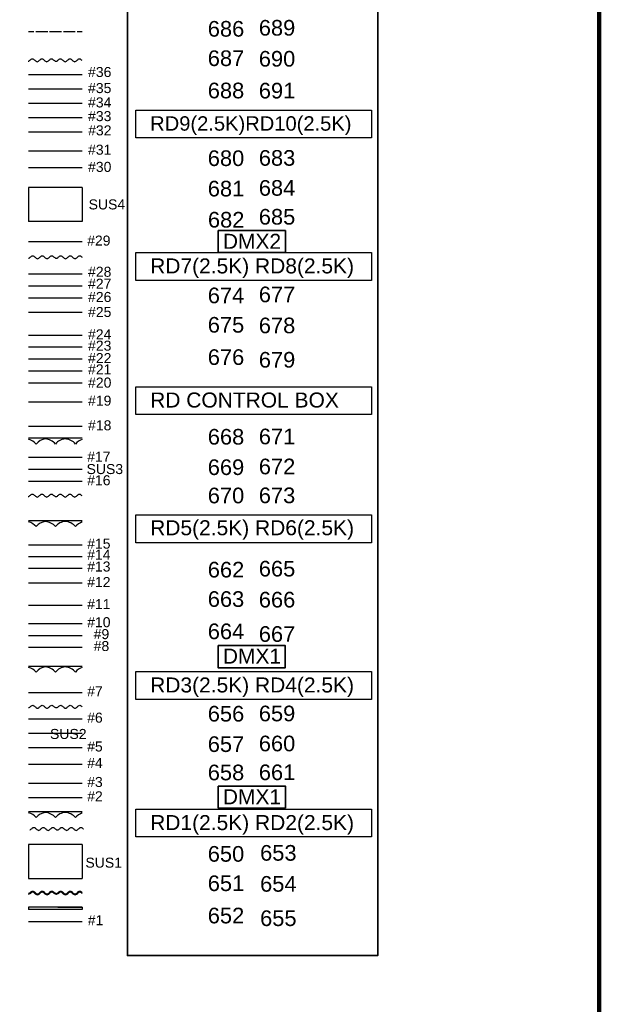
# Model space of a CAD drawing. Header units: millimetres. Extents: x -35700 to 37500, y -75689 to 43832.
# Tile 15 of 16: x 25347 to 37500, y -1552 to 19090. Entities that reach past the tile are written whole.
import ezdxf

# ---------------------------------------------------------------- set-up
doc = ezdxf.new("R2010")
doc.units = ezdxf.units.MM
doc.header["$LTSCALE"] = 250
doc.layers.get('0').update_dxf_attribs({"lineweight": 25})
for name, color, linetype, lineweight in [('APRON', 7, 'Continuous', 25), ('CIR-N GALLERY', 7, 'Continuous', 25), ('None', 7, 'Continuous', 5), ('PIPE MARKING', 7, 'Continuous', 25)]:
    doc.layers.add(name, color=color, linetype=linetype, lineweight=lineweight)
doc.styles.add('Arial', font='Arial')
doc.styles.add('Arial (bold)', font='Arial')

msp = doc.modelspace()

# ---------------------------------------------------------------- linework, layer by layer
at = {"color": 1, "linetype": 'Continuous', "lineweight": 25, "true_color": 0xff0000, "transparency": 33554687, "flags": 128}
for points in [[(27782, 17193), (32722, 17193), (32722, 16612), (27782, 16612)], [(27782, 14207), (32722, 14207), (32722, 13625), (27782, 13625)], [(27782, 11395), (32722, 11395), (32722, 10814), (27782, 10814)], [(27782, 8706), (32722, 8706), (32722, 8125), (27782, 8125)], [(27782, 5422), (32722, 5422), (32722, 4840), (27782, 4840)], [(27782, 2537), (32722, 2537), (32722, 1956), (27782, 1956)]]:
    msp.add_lwpolyline(points, close=True, dxfattribs=at)
at = {"color": 5, "linetype": 'Continuous', "lineweight": 35, "true_color": 0x0000ff, "transparency": 33554687, "flags": 128}
for points in [[(29510, 14670), (30920, 14670), (30920, 14207), (29510, 14207)], [(29506, 5967), (30916, 5967), (30916, 5504), (29506, 5504)], [(29509, 3024), (30919, 3024), (30919, 2561), (29509, 2561)]]:
    msp.add_lwpolyline(points, close=True, dxfattribs=at)
at = {"layer": 'APRON', "color": 7, "linetype": 'Continuous', "lineweight": 140, "transparency": 33554687, "flags": 128}
msp.add_lwpolyline([(-35700, 43832), (37500, 43832), (37500, -25068), (-35700, -25068)], close=True, dxfattribs=at)
at = {"layer": 'None', "color": 7, "linetype": 'Continuous', "lineweight": 35, "transparency": 33554687, "flags": 128}
msp.add_lwpolyline([(27607, 20791), (32854, 20791), (32854, -529), (27607, -529)], close=True, dxfattribs=at)
at = {"layer": 'PIPE MARKING', "color": 7, "linetype": 'Continuous'}
for p, q in [((25647, 18838), (25535, 18838)), ((25935, 18838), (25687, 18838)), ((26223, 18838), (25975, 18838)), ((26511, 18838), (26263, 18838)), ((26660, 18838), (26551, 18838)), ((25535, 10321), (26660, 10321)), ((25535, 8589), (26660, 8589)), ((25535, 5539), (26660, 5539)), ((25535, 2489), (26660, 2489))]:
    msp.add_line(p, q, dxfattribs=at)
at = {"layer": 'PIPE MARKING', "color": 1, "true_color": 0xff0000}
for p, q in [((26660, 17934), (25535, 17934)), ((26660, 17634), (25535, 17634)), ((26660, 17334), (25535, 17334)), ((26660, 17034), (25535, 17034)), ((26660, 16734), (25535, 16734)), ((26660, 16334), (25535, 16334)), ((26660, 15984), (25535, 15984)), ((26660, 15574), (25535, 15574)), ((25535, 15574), (25535, 14862)), ((26660, 15574), (26660, 14862)), ((26660, 14862), (25535, 14862)), ((26660, 14434), (25535, 14434)), ((26660, 13754), (25535, 13754)), ((26660, 13504), (25535, 13504)), ((26660, 13254), (25535, 13254)), ((26660, 12954), (25535, 12954)), ((26660, 12469), (25535, 12469)), ((26660, 12222), (25535, 12222)), ((26660, 11972), (25535, 11972)), ((26660, 11722), (25535, 11722)), ((26660, 11472), (25535, 11472)), ((26660, 11072), (25535, 11072)), ((26660, 10558), (25535, 10558)), ((26660, 9908), (25535, 9908)), ((26660, 9658), (25535, 9658)), ((26660, 9408), (25535, 9408)), ((26660, 8075), (25535, 8075)), ((26660, 7826), (25535, 7826)), ((26660, 7581), (25535, 7581)), ((26660, 7276), (25535, 7276)), ((26660, 6806), (25535, 6806)), ((26660, 6426), (25535, 6426)), ((26660, 6176), (25535, 6176)), ((26660, 5926), (25535, 5926)), ((26660, 4976), (25535, 4976)), ((26660, 4425), (25535, 4425)), ((26660, 4125), (25535, 4125)), ((26660, 3825), (25535, 3825)), ((26660, 3476), (25535, 3476)), ((26660, 3076), (25535, 3076)), ((26660, 2776), (25535, 2776)), ((26660, 1800), (25535, 1800)), ((25535, 1800), (25535, 1088)), ((26660, 1800), (26660, 1088)), ((25535, 1088), (26660, 1088)), ((26660, 178), (25535, 178))]:
    msp.add_line(p, q, dxfattribs=at)
at = {"layer": 'PIPE MARKING', "color": 7}
for p, q in [((26660, 488), (25535, 488)), ((26660, 488), (25535, 488)), ((25535, 488), (25535, 439)), ((26660, 439), (25535, 439)), ((26150, 488), (26660, 488)), ((26660, 488), (26660, 439))]:
    msp.add_line(p, q, dxfattribs=at)
at = {"layer": 'PIPE MARKING', "color": 7, "linetype": 'Continuous', "flags": 128}
for points in [[(25528, 18222), (25536, 18223), (25550, 18231), (25563, 18240), (25576, 18250), (25589, 18260), (25601, 18266), (25614, 18269), (25626, 18266), (25639, 18259), (25651, 18250), (25664, 18238), (25677, 18227), (25690, 18217), (25702, 18210), (25715, 18207), (25727, 18210), (25740, 18217), (25752, 18227), (25764, 18238), (25776, 18250), (25788, 18259), (25801, 18266), (25813, 18269), (25826, 18266), (25838, 18259), (25851, 18250), (25864, 18238), (25877, 18227), (25889, 18217), (25902, 18210), (25914, 18207), (25927, 18210), (25939, 18217), (25951, 18227), (25964, 18238), (25976, 18250), (25988, 18259), (26000, 18266), (26013, 18269), (26025, 18266), (26038, 18260), (26051, 18250), (26064, 18240), (26078, 18231), (26092, 18223), (26107, 18220), (26107, 18220)], [(26107, 18220), (26109, 18220), (26123, 18223), (26137, 18230), (26150, 18240), (26163, 18250), (26176, 18259), (26188, 18266), (26200, 18269), (26213, 18266), (26226, 18259), (26238, 18249), (26251, 18238), (26264, 18227), (26277, 18217), (26289, 18210), (26302, 18207), (26314, 18210), (26326, 18217), (26339, 18227), (26351, 18238), (26363, 18249), (26375, 18259), (26388, 18266), (26400, 18269), (26413, 18266), (26425, 18259), (26438, 18249), (26451, 18238), (26463, 18227), (26476, 18217), (26489, 18210), (26501, 18207), (26514, 18210), (26526, 18217), (26538, 18227), (26550, 18238), (26563, 18249), (26575, 18259), (26587, 18266), (26600, 18269), (26612, 18266), (26625, 18259), (26638, 18250), (26651, 18240), (26653, 18238)], [(25535, 14092), (25543, 14093), (25557, 14101), (25570, 14110), (25583, 14120), (25595, 14130), (25608, 14136), (25620, 14139), (25633, 14136), (25645, 14129), (25658, 14120), (25671, 14108), (25684, 14097), (25696, 14087), (25709, 14080), (25722, 14077), (25734, 14080), (25746, 14087), (25758, 14097), (25771, 14108), (25783, 14120), (25795, 14129), (25807, 14136), (25820, 14139), (25832, 14136), (25845, 14129), (25858, 14120), (25870, 14108), (25883, 14097), (25896, 14087), (25909, 14080), (25921, 14077), (25933, 14080), (25946, 14087), (25958, 14097), (25970, 14108), (25982, 14120), (25995, 14129), (26007, 14136), (26019, 14139), (26032, 14136), (26045, 14130), (26058, 14120), (26071, 14110), (26085, 14101), (26099, 14093), (26113, 14090), (26114, 14090)], [(26114, 14090), (26115, 14090), (26130, 14093), (26144, 14100), (26157, 14110), (26170, 14120), (26182, 14129), (26195, 14136), (26207, 14139), (26220, 14136), (26232, 14129), (26245, 14119), (26258, 14108), (26271, 14097), (26283, 14087), (26296, 14080), (26308, 14077), (26321, 14080), (26333, 14087), (26345, 14097), (26358, 14108), (26370, 14119), (26382, 14129), (26394, 14136), (26407, 14139), (26419, 14136), (26432, 14129), (26445, 14119), (26457, 14108), (26470, 14097), (26483, 14087), (26495, 14080), (26508, 14077), (26520, 14080), (26533, 14087), (26545, 14097), (26557, 14108), (26569, 14119), (26582, 14129), (26594, 14136), (26606, 14139), (26619, 14136), (26632, 14129), (26645, 14120), (26658, 14110), (26660, 14108)], [(25528, 9096), (25536, 9097), (25550, 9105), (25563, 9114), (25576, 9124), (25589, 9134), (25601, 9140), (25614, 9143), (25626, 9140), (25639, 9133), (25651, 9124), (25664, 9112), (25677, 9101), (25690, 9091), (25702, 9084), (25715, 9081), (25727, 9084), (25740, 9091), (25752, 9101), (25764, 9112), (25776, 9124), (25788, 9133), (25801, 9140), (25813, 9143), (25826, 9140), (25838, 9133), (25851, 9124), (25864, 9112), (25877, 9101), (25889, 9091), (25902, 9084), (25914, 9081), (25927, 9084), (25939, 9091), (25951, 9101), (25964, 9112), (25976, 9124), (25988, 9133), (26000, 9140), (26013, 9143), (26025, 9140), (26038, 9134), (26051, 9124), (26064, 9114), (26078, 9105), (26092, 9097), (26107, 9094), (26107, 9094)], [(26107, 9094), (26109, 9094), (26123, 9097), (26137, 9104), (26150, 9114), (26163, 9124), (26176, 9133), (26188, 9140), (26200, 9143), (26213, 9140), (26226, 9133), (26238, 9123), (26251, 9112), (26264, 9101), (26277, 9091), (26289, 9084), (26302, 9081), (26314, 9084), (26326, 9091), (26339, 9101), (26351, 9112), (26363, 9123), (26375, 9133), (26388, 9140), (26400, 9143), (26413, 9140), (26425, 9133), (26438, 9123), (26451, 9112), (26463, 9101), (26476, 9091), (26489, 9084), (26501, 9081), (26514, 9084), (26526, 9091), (26538, 9101), (26550, 9112), (26563, 9123), (26575, 9133), (26587, 9140), (26600, 9143), (26612, 9140), (26625, 9133), (26638, 9124), (26651, 9114), (26653, 9112)], [(25535, 4669), (25543, 4670), (25557, 4678), (25570, 4687), (25583, 4697), (25595, 4707), (25608, 4713), (25620, 4716), (25633, 4713), (25645, 4706), (25658, 4697), (25671, 4685), (25684, 4674), (25696, 4664), (25709, 4657), (25722, 4654), (25734, 4657), (25746, 4664), (25758, 4674), (25771, 4685), (25783, 4697), (25795, 4706), (25807, 4713), (25820, 4716), (25832, 4713), (25845, 4706), (25858, 4697), (25870, 4685), (25883, 4674), (25896, 4664), (25909, 4657), (25921, 4654), (25933, 4657), (25946, 4664), (25958, 4674), (25970, 4685), (25982, 4697), (25995, 4706), (26007, 4713), (26019, 4716), (26032, 4713), (26045, 4707), (26058, 4697), (26071, 4687), (26085, 4678), (26099, 4670), (26113, 4667), (26114, 4667)], [(26114, 4667), (26115, 4667), (26130, 4670), (26144, 4677), (26157, 4687), (26170, 4697), (26182, 4706), (26195, 4713), (26207, 4716), (26220, 4713), (26232, 4706), (26245, 4696), (26258, 4685), (26271, 4674), (26283, 4664), (26296, 4657), (26308, 4654), (26321, 4657), (26333, 4664), (26345, 4674), (26358, 4685), (26370, 4696), (26382, 4706), (26394, 4713), (26407, 4716), (26419, 4713), (26432, 4706), (26445, 4696), (26457, 4685), (26470, 4674), (26483, 4664), (26495, 4657), (26508, 4654), (26520, 4657), (26533, 4664), (26545, 4674), (26557, 4685), (26569, 4696), (26582, 4706), (26594, 4713), (26606, 4716), (26619, 4713), (26632, 4706), (26645, 4697), (26658, 4687), (26660, 4685)], [(25558, 2108), (25566, 2109), (25580, 2117), (25593, 2126), (25606, 2136), (25619, 2146), (25631, 2152), (25643, 2155), (25656, 2152), (25669, 2145), (25681, 2136), (25694, 2124), (25707, 2113), (25719, 2103), (25732, 2096), (25745, 2093), (25757, 2096), (25769, 2103), (25782, 2113), (25794, 2124), (25806, 2136), (25818, 2145), (25831, 2152), (25843, 2155), (25856, 2152), (25868, 2145), (25881, 2136), (25894, 2124), (25906, 2113), (25919, 2103), (25932, 2096), (25944, 2093), (25957, 2096), (25969, 2103), (25981, 2113), (25993, 2124), (26006, 2136), (26018, 2145), (26030, 2152), (26043, 2155), (26055, 2152), (26068, 2146), (26081, 2136), (26094, 2126), (26108, 2117), (26122, 2109), (26137, 2106), (26137, 2106)], [(26137, 2106), (26139, 2106), (26153, 2109), (26167, 2116), (26180, 2126), (26193, 2136), (26205, 2145), (26218, 2152), (26230, 2155), (26243, 2152), (26255, 2145), (26268, 2135), (26281, 2124), (26294, 2113), (26306, 2103), (26319, 2096), (26332, 2093), (26344, 2096), (26356, 2103), (26369, 2113), (26381, 2124), (26393, 2135), (26405, 2145), (26417, 2152), (26430, 2155), (26442, 2152), (26455, 2145), (26468, 2135), (26480, 2124), (26493, 2113), (26506, 2103), (26519, 2096), (26531, 2093), (26544, 2096), (26556, 2103), (26568, 2113), (26580, 2124), (26592, 2135), (26605, 2145), (26617, 2152), (26629, 2155), (26642, 2152), (26655, 2145), (26668, 2136), (26681, 2126), (26683, 2124)], [(25535, 776), (25543, 777), (25557, 785), (25570, 794), (25583, 804), (25595, 814), (25608, 820), (25620, 823), (25633, 820), (25645, 813), (25658, 804), (25671, 792), (25684, 781), (25696, 771), (25709, 764), (25722, 761), (25734, 764), (25746, 771), (25758, 781), (25771, 792), (25783, 804), (25795, 813), (25807, 820), (25820, 823), (25832, 820), (25845, 813), (25858, 804), (25870, 792), (25883, 781), (25896, 771), (25909, 764), (25921, 761), (25933, 764), (25946, 771), (25958, 781), (25970, 792), (25982, 804), (25995, 813), (26007, 820), (26019, 823), (26032, 820), (26045, 814), (26058, 804), (26071, 794), (26085, 785), (26099, 777), (26113, 774), (26114, 774)], [(25535, 758), (25549, 761), (25566, 770), (25581, 780), (25594, 790), (25605, 799), (25614, 804), (25620, 805), (25627, 804), (25636, 799), (25647, 790), (25672, 767), (25687, 756), (25703, 747), (25722, 743), (25740, 747), (25756, 756), (25770, 768), (25794, 790), (25805, 799), (25814, 804), (25820, 805), (25826, 804), (25835, 799), (25846, 790), (25872, 767), (25886, 756), (25902, 747), (25921, 743), (25940, 747), (25956, 756), (25970, 768), (25994, 790), (26005, 799), (26013, 804), (26019, 805), (26026, 804), (26035, 799), (26047, 790), (26061, 780), (26076, 769), (26093, 761), (26113, 756), (26114, 756)], [(26114, 774), (26115, 774), (26130, 777), (26144, 784), (26157, 794), (26170, 804), (26182, 813), (26195, 820), (26207, 823), (26220, 820), (26232, 813), (26245, 803), (26258, 792), (26271, 781), (26283, 771), (26296, 764), (26308, 761), (26321, 764), (26333, 771), (26345, 781), (26358, 792), (26370, 803), (26382, 813), (26394, 820), (26407, 823), (26419, 820), (26432, 813), (26445, 803), (26457, 792), (26470, 781), (26483, 771), (26495, 764), (26508, 761), (26520, 764), (26533, 771), (26545, 781), (26557, 792), (26569, 803), (26582, 813), (26594, 820), (26606, 823), (26619, 820), (26632, 813), (26645, 804), (26658, 794), (26660, 792)], [(26114, 756), (26116, 756), (26136, 761), (26153, 769), (26168, 780), (26180, 790), (26192, 799), (26201, 803), (26207, 805), (26213, 803), (26223, 798), (26234, 790), (26259, 767), (26273, 756), (26290, 747), (26308, 743), (26327, 747), (26343, 756), (26357, 767), (26381, 790), (26392, 799), (26401, 804), (26407, 805), (26413, 803), (26422, 798), (26433, 790), (26459, 767), (26473, 756), (26489, 747), (26508, 743), (26527, 747), (26543, 756), (26556, 767), (26581, 790), (26592, 799), (26600, 804), (26606, 805), (26613, 803), (26622, 798), (26634, 790), (26647, 780), (26660, 771)]]:
    msp.add_lwpolyline(points, dxfattribs=at)
at = {"layer": 'PIPE MARKING', "color": 7, "linetype": 'Continuous'}
for centre, radius, start, end in [((25458, 9993), 310, 40.4265, 75.6177), ((25913, 10029), 274, 95.2993, 142.957), ((25861, 9993), 310, 40.4265, 84.9805), ((26317, 10029), 274, 93.4118, 142.957), ((26283, 9993), 310, 40.4265, 86.7347), ((26738, 10029), 274, 106.4465, 142.957), ((25458, 8261), 310, 40.4265, 75.6177), ((25913, 8297), 274, 95.2993, 142.957), ((25861, 8261), 310, 40.4265, 84.9805), ((26317, 8297), 274, 93.4118, 142.957), ((26283, 8261), 310, 40.4265, 86.7347), ((26738, 8297), 274, 106.4465, 142.957), ((25458, 5211), 310, 40.4265, 75.6177), ((25913, 5247), 274, 95.2993, 142.957), ((25861, 5211), 310, 40.4265, 84.9805), ((26317, 5247), 274, 93.4118, 142.957), ((26283, 5211), 310, 40.4265, 86.7347), ((26738, 5247), 274, 106.4465, 142.957), ((25458, 2161), 310, 40.4265, 75.6177), ((25913, 2197), 274, 95.2993, 142.957), ((25861, 2161), 310, 40.4265, 84.9805), ((26317, 2197), 274, 93.4118, 142.957), ((26283, 2161), 310, 40.4265, 86.7347), ((26738, 2197), 274, 106.4465, 142.957)]:
    msp.add_arc(centre, radius, start, end, dxfattribs=at)

# ---------------------------------------------------------------- texts
at = {"layer": 'CIR-N GALLERY', "color": 7, "char_height": 328, "attachment_point": 1, "line_spacing_factor": 0.25, "style": 'Arial (bold)'}
for s, insert in [('686', (29291, 19062)), ('689', (30361, 19084)), ('687', (29291, 18446)), ('690', (30361, 18434)), ('688\\P', (29291, 17769)), ('691', (30361, 17766)), ('680', (29291, 16350)), ('683', (30361, 16356)), ('681', (29291, 15712)), ('684', (30361, 15727)), ('685', (30361, 15122)), ('682', (29294, 15060)), ('674', (29291, 13473)), ('677', (30361, 13494)), ('675', (29291, 12857)), ('678', (30361, 12844)), ('676', (29291, 12180)), ('679', (30361, 12124)), ('668', (29291, 10510)), ('671', (30361, 10516)), ('669', (29291, 9872)), ('672', (30361, 9887)), ('670\\P', (29291, 9279)), ('673', (30361, 9282)), ('662', (29291, 7724)), ('665', (30361, 7745)), ('663', (29291, 7108)), ('666', (30361, 7095)), ('664', (29291, 6431)), ('667', (30361, 6375)), ('656', (29291, 4704)), ('659', (30361, 4709)), ('657', (29291, 4066)), ('660', (30361, 4080)), ('658', (29291, 3472)), ('661', (30361, 3476)), ('650', (29291, 1766)), ('653', (30388, 1787)), ('651', (29291, 1150)), ('654', (30388, 1137)), ('652', (29291, 473)), ('655', (30388, 417))]:
    msp.add_mtext(s, dxfattribs=dict(at, insert=insert))
at = {"layer": 'None', "color": 1, "true_color": 0xff0000, "transparency": 33554687, "attachment_point": 1, "line_spacing_factor": 0.962448, "style": 'Arial (bold)'}
for s, insert, char_height in [('RD9(2.5K)RD10(2.5K)', (28083, 17065), 302.07), ('RD7(2.5K) RD8(2.5K)', (28083, 14085), 314.65), ('RD CONTROL BOX', (28083, 11274), 314.65), ('RD5(2.5K) RD6(2.5K)', (28083, 8596), 314.65), ('RD3(2.5K) RD4(2.5K)', (28083, 5300), 314.65), ('RD1(2.5K) RD2(2.5K)', (28083, 2415), 314.65)]:
    msp.add_mtext(s, dxfattribs=dict(at, insert=insert, char_height=char_height))
at = {"layer": 'None', "color": 5, "true_color": 0x0000ff, "transparency": 33554687, "char_height": 314.7, "attachment_point": 1, "line_spacing_factor": 0.962448, "style": 'Arial (bold)'}
for s, insert in [('DMX2', (29607, 14601)), ('DMX1', (29607, 5905)), ('DMX1', (29607, 2956))]:
    msp.add_mtext(s, dxfattribs=dict(at, insert=insert))
at = {"layer": 'PIPE MARKING', "color": 7, "char_height": 210, "attachment_point": 1, "line_spacing_factor": 0.25, "style": 'Arial'}
for s, insert in [('#36', (26781, 18098)), ('#35', (26781, 17761)), ('#34', (26781, 17460)), ('#33', (26781, 17173)), ('#32', (26783, 16874)), ('#31', (26781, 16469)), ('#30', (26781, 16109)), (' SUS4', (26711, 15322)), ('#29', (26762, 14564)), ('#28', (26781, 13910)), ('#27', (26781, 13659)), ('#26', (26781, 13382)), ('#25', (26781, 13067)), ('#24', (26781, 12598)), ('#23', (26781, 12361)), ('#22', (26781, 12100)), ('#21', (26781, 11864)), ('#20', (26781, 11587)), ('#19', (26781, 11208)), ('#18', (26781, 10691)), ('#17', (26762, 10034)), (' SUS3', (26668, 9774)), ('#16', (26762, 9539)), ('#15', (26762, 8210)), ('#14', (26762, 7980)), ('#13', (26762, 7731)), ('#12', (26762, 7405)), ('#11', (26762, 6943)), ('#10', (26762, 6564)), ('#9', (26899, 6314)), ('#8', (26899, 6064)), ('#7', (26762, 5114)), ('#6', (26762, 4563)), (' SUS2', (25902, 4221)), ('#5', (26762, 3958)), ('#4', (26762, 3614)), ('#3', (26762, 3214)), ('#2', (26762, 2914)), (' SUS1', (26644, 1523)), ('#1', (26775, 316))]:
    msp.add_mtext(s, dxfattribs=dict(at, insert=insert))

doc.saveas('drawing.dxf')
